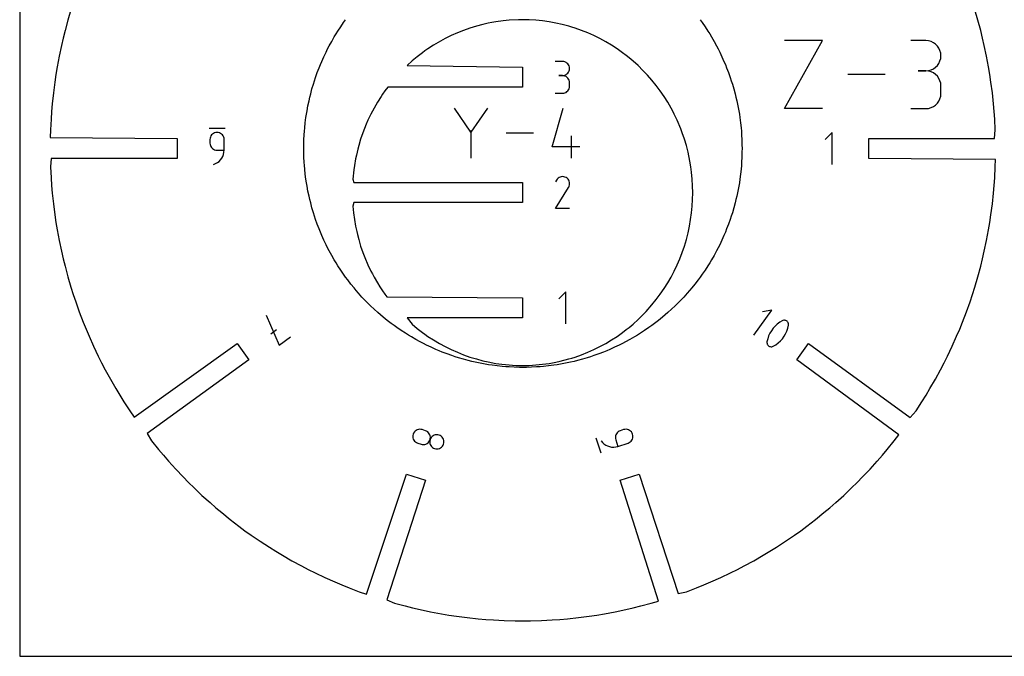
# Model space of a CAD drawing. Extents: x 0 to 406, y 0 to 305.
# Tile 1 of 3: x 0 to 194, y 0 to 125. Entities that reach past the tile are written whole.
import ezdxf

# ---------------------------------------------------------------- set-up
doc = ezdxf.new("R2010")
doc.units = 0

msp = doc.modelspace()

# ---------------------------------------------------------------- linework, layer by layer
at = {"layer": 'annotation', "color": 1}
for p, q in [((150.547938, 107.865676), (157.989335, 121.267586)), ((157.989335, 121.267586), (150.547938, 121.267586)), ((178.344757, 121.252037), (175.368703, 121.252037)), ((178.880008, 121.203994), (178.344757, 121.252037)), ((179.38366, 121.065541), (178.880008, 121.203994)), ((179.847337, 120.845194), (179.38366, 121.065541)), ((180.262662, 120.551468), (179.847337, 120.845194)), ((180.621257, 120.192878), (180.262662, 120.551468)), ((180.914747, 119.77794), (180.621257, 120.192878)), ((181.134754, 119.315168), (180.914747, 119.77794)), ((181.272901, 118.813078), (181.134754, 119.315168)), ((181.320812, 118.280185), (181.272901, 118.813078)), ((181.272901, 117.744791), (181.320812, 118.280185)), ((181.320812, 118.280185), (181.320812, 118.280185)), ((106.82278, 117.167682), (105.423967, 117.167682)), ((107.074359, 117.1451), (106.82278, 117.167682)), ((107.311087, 117.080024), (107.074359, 117.1451)), ((107.529026, 116.976456), (107.311087, 117.080024)), ((107.724238, 116.838398), (107.529026, 116.976456)), ((107.892786, 116.669853), (107.724238, 116.838398)), ((108.030733, 116.474822), (107.892786, 116.669853)), ((108.134141, 116.257309), (108.030733, 116.474822)), ((180.262662, 116.001235), (180.621257, 116.360529)), ((180.621257, 116.360529), (180.914747, 116.776516)), ((180.914747, 116.776516), (181.134754, 117.240752)), ((181.134754, 117.240752), (181.272901, 117.744791)), ((106.82278, 114.370056), (106.122386, 114.370056)), ((106.122386, 114.370056), (106.82278, 114.370056)), ((106.82278, 114.370056), (107.074359, 114.392643)), ((107.074359, 114.347475), (106.82278, 114.370056)), ((106.82278, 114.370056), (106.82278, 114.370056)), ((107.074359, 114.392643), (107.311087, 114.457757)), ((107.311087, 114.282399), (107.074359, 114.347475)), ((107.311087, 114.457757), (107.529026, 114.561428)), ((107.529026, 114.561428), (107.724238, 114.699686)), ((107.724238, 114.699686), (107.892786, 114.868562)), ((107.892786, 114.868562), (108.030733, 115.064086)), ((108.030733, 115.064086), (108.134141, 115.282287)), ((108.199073, 116.021316), (108.134141, 116.257309)), ((108.134141, 115.282287), (108.199073, 115.519196)), ((108.221592, 115.770844), (108.199073, 116.021316)), ((108.199073, 115.519196), (108.221592, 115.770844)), ((108.221592, 115.770844), (108.221592, 115.770844)), ((170.344247, 114.566631), (163.016312, 114.566631)), ((178.344757, 115.299928), (176.854629, 115.299928)), ((176.854629, 115.299928), (178.344757, 115.299928)), ((178.344757, 115.299928), (178.880008, 115.347983)), ((178.880008, 115.251885), (178.344757, 115.299928)), ((178.344757, 115.299928), (178.344757, 115.299928)), ((178.880008, 115.347983), (179.38366, 115.486517)), ((179.38366, 115.113433), (178.880008, 115.251885)), ((179.38366, 115.486517), (179.847337, 115.707083)), ((179.847337, 114.893086), (179.38366, 115.113433)), ((179.847337, 115.707083), (180.262662, 116.001235)), ((180.262662, 114.599359), (179.847337, 114.893086)), ((180.621257, 114.24077), (180.262662, 114.599359)), ((107.529026, 114.178831), (107.311087, 114.282399)), ((107.724238, 114.040773), (107.529026, 114.178831)), ((107.892786, 113.872228), (107.724238, 114.040773)), ((108.030733, 113.677197), (107.892786, 113.872228)), ((108.134141, 113.459684), (108.030733, 113.677197)), ((108.199073, 113.22369), (108.134141, 113.459684)), ((108.221592, 112.973219), (108.199073, 113.22369)), ((108.221592, 112.272825), (108.221592, 112.973219)), ((108.221592, 112.973219), (108.221592, 112.973219)), ((180.914747, 113.825831), (180.621257, 114.24077)), ((181.134754, 113.363059), (180.914747, 113.825831)), ((181.272901, 112.860969), (181.134754, 113.363059)), ((181.320812, 112.328076), (181.272901, 112.860969)), ((105.423967, 110.875987), (106.82278, 110.875987)), ((106.82278, 110.875987), (107.074359, 110.898556)), ((106.82278, 110.875987), (106.82278, 110.875987)), ((107.074359, 110.898556), (107.311087, 110.963599)), ((107.311087, 110.963599), (107.529026, 111.067125)), ((107.529026, 111.067125), (107.724238, 111.20514)), ((107.724238, 111.20514), (107.892786, 111.373653)), ((107.892786, 111.373653), (108.030733, 111.568671)), ((108.030733, 111.568671), (108.134141, 111.7862)), ((108.134141, 111.7862), (108.199073, 112.022249)), ((108.199073, 112.022249), (108.221592, 112.272825)), ((181.272901, 110.304834), (181.320812, 110.837948)), ((181.320812, 110.837948), (181.320812, 112.328076)), ((181.320812, 112.328076), (181.320812, 112.328076)), ((179.847337, 108.272752), (180.262662, 108.566388)), ((180.262662, 108.566388), (180.621257, 108.924909)), ((180.621257, 108.924909), (180.914747, 109.33982)), ((180.914747, 109.33982), (181.134754, 109.802626)), ((181.134754, 109.802626), (181.272901, 110.304834)), ((88.827627, 103.204727), (85.556349, 107.935441)), ((92.098289, 107.935441), (88.827627, 103.204727)), ((104.816232, 100.308303), (106.990934, 107.935133)), ((157.989335, 107.865676), (150.547938, 107.865676)), ((175.368703, 107.866096), (178.344757, 107.866096)), ((178.344757, 107.866096), (178.880008, 107.914111)), ((178.344757, 107.866096), (178.344757, 107.866096)), ((178.880008, 107.914111), (179.38366, 108.052495)), ((179.38366, 108.052495), (179.847337, 108.272752)), ((40.418701, 103.961629), (37.269101, 103.961629)), ((37.943232, 102.844764), (37.774684, 102.675954)), ((38.138444, 102.98296), (37.943232, 102.844764)), ((38.356383, 103.086578), (38.138444, 102.98296)), ((38.593111, 103.151656), (38.356383, 103.086578)), ((38.844691, 103.174229), (38.593111, 103.151656)), ((39.09575, 103.151656), (38.844691, 103.174229)), ((38.844691, 103.174229), (38.844691, 103.174229)), ((39.332202, 103.086578), (39.09575, 103.151656)), ((39.550059, 102.98296), (39.332202, 103.086578)), ((39.745336, 102.844764), (39.550059, 102.98296)), ((39.914047, 102.675954), (39.745336, 102.844764)), ((88.827627, 103.585423), (88.827627, 98.127759)), ((101.139505, 103.0316), (95.777169, 103.0316)), ((159.941399, 103.174229), (158.541007, 101.773441)), ((159.941399, 96.875029), (159.941399, 103.174229)), ((37.468397, 102.02547), (37.445878, 101.773836)), ((37.445878, 101.773836), (37.445878, 101.076998)), ((37.445878, 101.076998), (37.445878, 101.076998)), ((37.445878, 101.076998), (37.468397, 100.825486)), ((37.533329, 102.262343), (37.468397, 102.02547)), ((37.468397, 100.825486), (37.533329, 100.588939)), ((37.636738, 102.480492), (37.533329, 102.262343)), ((37.774684, 102.675954), (37.636738, 102.480492)), ((40.052205, 102.480492), (39.914047, 102.675954)), ((40.155824, 102.262343), (40.052205, 102.480492)), ((40.220919, 102.02547), (40.155824, 102.262343)), ((40.243503, 101.773836), (40.220919, 102.02547)), ((40.243503, 99.68016), (40.243503, 101.773836)), ((40.243503, 101.773836), (40.243503, 101.773836)), ((108.62934, 98.128067), (108.62934, 102.483619)), ((37.533329, 100.588939), (37.636738, 100.371264)), ((37.636738, 100.371264), (37.774684, 100.176363)), ((37.774684, 100.176363), (37.943232, 100.008143)), ((37.943232, 100.008143), (38.138444, 99.870508)), ((38.138444, 99.870508), (38.356383, 99.767362)), ((38.356383, 99.767362), (38.593111, 99.702612)), ((38.593111, 99.702612), (38.844691, 99.68016)), ((38.844691, 99.68016), (40.243503, 99.68016)), ((39.976066, 98.457971), (40.122126, 98.845297)), ((40.122126, 98.845297), (40.21253, 99.254384)), ((40.21253, 99.254384), (40.243503, 99.68016)), ((110.261596, 100.308303), (104.816232, 100.308303)), ((38.142322, 96.875029), (38.543046, 97.025277)), ((38.543046, 97.025277), (38.910764, 97.227717)), ((38.910764, 97.227717), (39.241699, 97.477279)), ((39.241699, 97.477279), (39.532078, 97.76889)), ((39.532078, 97.76889), (39.778125, 98.097478)), ((39.778125, 98.097478), (39.976066, 98.457971)), ((38.142322, 96.875029), (38.142322, 96.875029)), ((105.636529, 93.775272), (105.452839, 93.422902)), ((105.782302, 93.981981), (105.636529, 93.775272)), ((105.957198, 94.154534), (105.782302, 93.981981)), ((106.155895, 94.291551), (105.957198, 94.154534)), ((106.373077, 94.39165), (106.155895, 94.291551)), ((106.603423, 94.453448), (106.373077, 94.39165)), ((106.841615, 94.475563), (106.603423, 94.453448)), ((107.082332, 94.456615), (106.841615, 94.475563)), ((107.320257, 94.395222), (107.082332, 94.456615)), ((107.55007, 94.29), (107.320257, 94.395222)), ((107.755613, 94.144045), (107.55007, 94.29)), ((107.55007, 94.29), (107.55007, 94.29)), ((107.927469, 93.968899), (107.755613, 94.144045)), ((108.064111, 93.769932), (107.927469, 93.968899)), ((108.164009, 93.552509), (108.064111, 93.769932)), ((108.225637, 93.322001), (108.164009, 93.552509)), ((108.247465, 93.083774), (108.225637, 93.322001)), ((108.227966, 92.843196), (108.247465, 93.083774)), ((105.448888, 88.176466), (108.033986, 92.338141)), ((108.033986, 92.338141), (108.037076, 92.341965)), ((108.033986, 92.338141), (108.033986, 92.338141)), ((108.037076, 92.341965), (108.04004, 92.345822)), ((108.04004, 92.345822), (108.042896, 92.349743)), ((108.042896, 92.349743), (108.045665, 92.353762)), ((108.045665, 92.353762), (108.048365, 92.357912)), ((108.048365, 92.357912), (108.051016, 92.362223)), ((108.051016, 92.362223), (108.053638, 92.36673)), ((108.053638, 92.36673), (108.056251, 92.371465)), ((108.056251, 92.371465), (108.058873, 92.376459)), ((108.058873, 92.376459), (108.165611, 92.605635)), ((108.058873, 92.376459), (108.058873, 92.376459)), ((108.165611, 92.605635), (108.227966, 92.843196)), ((108.246514, 88.176466), (105.448888, 88.176466)), ((107.523163, 71.776445), (106.12277, 70.375657)), ((107.523163, 65.477245), (107.523163, 71.776445)), ((144.505223, 63.249008), (148.067194, 68.151641)), ((148.067194, 68.151641), (146.185181, 67.853287)), ((48.49022, 67.189109), (51.059855, 61.269819)), ((150.093679, 66.086181), (149.584655, 65.780778)), ((150.23343, 66.145444), (150.093679, 66.086181)), ((150.093679, 66.086181), (150.093679, 66.086181)), ((150.377463, 66.177825), (150.23343, 66.145444)), ((150.522536, 66.184356), (150.377463, 66.177825)), ((150.665407, 66.166065), (150.522536, 66.184356)), ((150.802833, 66.123981), (150.665407, 66.166065)), ((150.931574, 66.059134), (150.802833, 66.123981)), ((151.048387, 65.972553), (150.931574, 66.059134)), ((151.150029, 65.865268), (151.048387, 65.972553)), ((49.41104, 63.539218), (50.543982, 64.362348)), ((147.951615, 64.125905), (147.657292, 63.622002)), ((148.294147, 64.59736), (147.951615, 64.125905)), ((148.682254, 65.032741), (148.294147, 64.59736)), ((149.113302, 65.428423), (148.682254, 65.032741)), ((149.584655, 65.780778), (149.113302, 65.428423)), ((150.754548, 63.524469), (150.997538, 64.057478)), ((150.997538, 64.057478), (151.186805, 64.615825)), ((151.233259, 65.738308), (151.150029, 65.865268)), ((151.186805, 64.615825), (151.319715, 65.195884)), ((151.260439, 65.683261), (151.233259, 65.738308)), ((151.233259, 65.738308), (151.233259, 65.738308)), ((151.283348, 65.626071), (151.260439, 65.683261)), ((151.301933, 65.567097), (151.283348, 65.626071)), ((151.316142, 65.506698), (151.301933, 65.567097)), ((151.325923, 65.445232), (151.316142, 65.506698)), ((151.319715, 65.195884), (151.328171, 65.258026)), ((151.319715, 65.195884), (151.319715, 65.195884)), ((151.331223, 65.383059), (151.325923, 65.445232)), ((151.328171, 65.258026), (151.33199, 65.320537)), ((151.33199, 65.320537), (151.331223, 65.383059)), ((51.059855, 61.269819), (53.326058, 62.916312)), ((147.223814, 62.531359), (147.089928, 61.951871)), ((147.413814, 63.089278), (147.223814, 62.531359)), ((147.657292, 63.622002), (147.413814, 63.089278)), ((149.298051, 61.718334), (149.729587, 62.11373)), ((149.729587, 62.11373), (150.117938, 62.548969)), ((150.117938, 62.548969), (150.46047, 63.020424)), ((150.46047, 63.020424), (150.754548, 63.524469)), ((147.081448, 61.889882), (147.077584, 61.82773)), ((147.077584, 61.82773), (147.078313, 61.765627)), ((147.078313, 61.765627), (147.083615, 61.703785)), ((147.089928, 61.951871), (147.081448, 61.889882)), ((147.083615, 61.703785), (147.093472, 61.642415)), ((147.089928, 61.951871), (147.089928, 61.951871)), ((147.093472, 61.642415), (147.107862, 61.58173)), ((147.107862, 61.58173), (147.126766, 61.521942)), ((147.126766, 61.521942), (147.150163, 61.463261)), ((147.150163, 61.463261), (147.178033, 61.4059)), ((147.178033, 61.4059), (147.178033, 61.4059)), ((147.178033, 61.4059), (147.26103, 61.280521)), ((147.26103, 61.280521), (147.362513, 61.174456)), ((147.362513, 61.174456), (147.479215, 61.088763)), ((147.479215, 61.088763), (147.607866, 61.024499)), ((147.607866, 61.024499), (147.745199, 60.982718)), ((147.745199, 60.982718), (147.887943, 60.964479)), ((147.887943, 60.964479), (148.032831, 60.970838)), ((148.032831, 60.970838), (148.176594, 61.002851)), ((148.176594, 61.002851), (148.315963, 61.061574)), ((148.315963, 61.061574), (148.825965, 61.366407)), ((148.315963, 61.061574), (148.315963, 61.061574)), ((148.825965, 61.366407), (149.298051, 61.718334)), ((78.247318, 44.609758), (78.035197, 44.501288)), ((78.475373, 44.680927), (78.247318, 44.609758)), ((78.714415, 44.712209), (78.475373, 44.680927)), ((78.959499, 44.701021), (78.714415, 44.712209)), ((79.20568, 44.644778), (78.959499, 44.701021)), ((79.20568, 44.644778), (79.20568, 44.644778)), ((79.868413, 44.429443), (79.20568, 44.644778)), ((118.875957, 44.643896), (118.209842, 44.427462)), ((119.122266, 44.70018), (118.875957, 44.643896)), ((119.367696, 44.711481), (119.122266, 44.70018)), ((119.607238, 44.68036), (119.367696, 44.711481)), ((119.835885, 44.609384), (119.607238, 44.68036)), ((120.04863, 44.501117), (119.835885, 44.609384)), ((77.388723, 43.500365), (77.377237, 43.255478)), ((77.377237, 43.255478), (77.408012, 43.016409)), ((77.444952, 43.746075), (77.388723, 43.500365)), ((77.408012, 43.016409), (77.478567, 42.788158)), ((77.543886, 43.977909), (77.444952, 43.746075)), ((77.444952, 43.746075), (77.444952, 43.746075)), ((77.478567, 42.788158), (77.58642, 42.575722)), ((77.678535, 44.182779), (77.543886, 43.977909)), ((77.843954, 44.3581), (77.678535, 44.182779)), ((78.035197, 44.501288), (77.843954, 44.3581)), ((80.100657, 44.33025), (79.868413, 44.429443)), ((80.305779, 44.195191), (80.100657, 44.33025)), ((80.481228, 44.029277), (80.305779, 44.195191)), ((80.624455, 43.837516), (80.481228, 44.029277)), ((80.73291, 43.624918), (80.624455, 43.837516)), ((80.668927, 42.434453), (80.768009, 42.666348)), ((80.768009, 42.666348), (80.711909, 42.420597)), ((80.804043, 43.396493), (80.73291, 43.624918)), ((80.768009, 42.666348), (80.824142, 42.912199)), ((80.867072, 42.898141), (80.768009, 42.666348)), ((80.768009, 42.666348), (80.768009, 42.666348)), ((80.768009, 42.666348), (80.768009, 42.666348)), ((80.835303, 43.15725), (80.804043, 43.396493)), ((80.824142, 42.912199), (80.835303, 43.15725)), ((81.002066, 43.102898), (80.867072, 42.898141)), ((81.167985, 43.278057), (81.002066, 43.102898)), ((81.35982, 43.421052), (81.167985, 43.278057)), ((81.572565, 43.52932), (81.35982, 43.421052)), ((81.801213, 43.600296), (81.572565, 43.52932)), ((82.040755, 43.631416), (81.801213, 43.600296)), ((82.286184, 43.620116), (82.040755, 43.631416)), ((82.532494, 43.563831), (82.286184, 43.620116)), ((82.763732, 43.464965), (82.532494, 43.563831)), ((82.532494, 43.563831), (82.532494, 43.563831)), ((82.96807, 43.330161), (82.763732, 43.464965)), ((83.14293, 43.164438), (82.96807, 43.330161)), ((83.285735, 42.972814), (83.14293, 43.164438)), ((83.393907, 42.760308), (83.285735, 42.972814)), ((83.464868, 42.531939), (83.393907, 42.760308)), ((113.414411, 43.05313), (114.387691, 40.057682)), ((117.274184, 43.394318), (117.242958, 43.155103)), ((117.242958, 43.155103), (117.254133, 42.910114)), ((117.254133, 42.910114), (117.310247, 42.664367)), ((117.345272, 43.622742), (117.274184, 43.394318)), ((117.310247, 42.664367), (117.742503, 41.334017)), ((117.453686, 43.835361), (117.345272, 43.622742)), ((117.596887, 44.027158), (117.453686, 43.835361)), ((117.772339, 44.193118), (117.596887, 44.027158)), ((117.977503, 44.328224), (117.772339, 44.193118)), ((118.209842, 44.427462), (117.977503, 44.328224)), ((118.209842, 44.427462), (118.209842, 44.427462)), ((120.240466, 44.358121), (120.04863, 44.501117)), ((120.406384, 44.182963), (120.240466, 44.358121)), ((120.541379, 43.978205), (120.406384, 44.182963)), ((120.496985, 42.57473), (120.605511, 42.787214)), ((120.640442, 43.746413), (120.541379, 43.978205)), ((120.605511, 42.787214), (120.676679, 43.015596)), ((120.696703, 43.500167), (120.640442, 43.746413)), ((120.640442, 43.746413), (120.640442, 43.746413)), ((120.676679, 43.015596), (120.707929, 43.254904)), ((120.707929, 43.254904), (120.696703, 43.500167)), ((77.58642, 42.575722), (77.729088, 42.384098)), ((77.729088, 42.384098), (77.90409, 42.218285)), ((77.90409, 42.218285), (78.108943, 42.083279)), ((78.108943, 42.083279), (78.341166, 41.984079)), ((78.341166, 41.984079), (79.003899, 41.768744)), ((79.003899, 41.768744), (79.003899, 41.768744)), ((79.003899, 41.768744), (79.250192, 41.712451)), ((79.250192, 41.712451), (79.495577, 41.701131)), ((79.495577, 41.701131), (79.735056, 41.732227)), ((79.735056, 41.732227), (79.963631, 41.803182)), ((79.963631, 41.803182), (80.176304, 41.911439)), ((80.176304, 41.911439), (80.368076, 42.054442)), ((80.368076, 42.054442), (80.53395, 42.229632)), ((80.53395, 42.229632), (80.668927, 42.434453)), ((80.711909, 42.420597), (80.700768, 42.175597)), ((80.700768, 42.175597), (80.732043, 41.936366)), ((80.732043, 41.936366), (80.803191, 41.707922)), ((80.803191, 41.707922), (80.911667, 41.495284)), ((80.911667, 41.495284), (81.054928, 41.303467)), ((81.054928, 41.303467), (81.230429, 41.137491)), ((81.230429, 41.137491), (81.435628, 41.002373)), ((81.435628, 41.002373), (81.66798, 40.903131)), ((81.66798, 40.903131), (81.66798, 40.903131)), ((81.66798, 40.903131), (81.913168, 40.847198)), ((81.913168, 40.847198), (82.157717, 40.83615)), ((82.157717, 40.83615), (82.396591, 40.867442)), ((82.396591, 40.867442), (82.624756, 40.93853)), ((82.624756, 40.93853), (82.837177, 41.046869)), ((82.837177, 41.046869), (83.028818, 41.189914)), ((83.028818, 41.189914), (83.194643, 41.36512)), ((83.194643, 41.36512), (83.329619, 41.569942)), ((83.329619, 41.569942), (83.428709, 41.801835)), ((83.428709, 41.801835), (83.484846, 42.047683)), ((83.428709, 41.801835), (83.428709, 41.801835)), ((83.49604, 42.292724), (83.464868, 42.531939)), ((83.484846, 42.047683), (83.49604, 42.292724)), ((114.433235, 42.465592), (114.433235, 42.465592)), ((114.433235, 42.465592), (114.698619, 42.131215)), ((114.698619, 42.131215), (115.003709, 41.844282)), ((115.003709, 41.844282), (115.342451, 41.606814)), ((115.342451, 41.606814), (115.708789, 41.420833)), ((115.708789, 41.420833), (116.096669, 41.288362)), ((116.096669, 41.288362), (116.500036, 41.211423)), ((116.500036, 41.211423), (116.912834, 41.192038)), ((116.912834, 41.192038), (117.329008, 41.232228)), ((117.329008, 41.232228), (117.742503, 41.334017)), ((117.742503, 41.334017), (119.74047, 41.983196)), ((119.74047, 41.983196), (119.972843, 42.082376)), ((119.74047, 41.983196), (119.74047, 41.983196)), ((119.972843, 42.082376), (120.178092, 42.21734)), ((120.178092, 42.21734), (120.353659, 42.383115)), ((120.353659, 42.383115), (120.496985, 42.57473))]:
    msp.add_line(p, q, dxfattribs=at)
at = {"layer": 'boundary', "color": 5}
for p, q in [((10.097878, 127.329855), (9.477872, 125.284699)), ((188.607866, 125.284728), (187.987861, 127.329884)), ((9.477872, 125.284699), (8.93881, 123.216706)), ((89.880621, 124.096447), (88.621769, 123.708603)), ((91.153626, 124.433707), (89.880621, 124.096447)), ((92.195885, 124.665876), (91.153626, 124.433707)), ((92.909583, 124.805368), (92.195885, 124.665876)), ((93.733785, 124.954854), (92.909583, 124.805368)), ((95.13641, 125.148172), (93.733785, 124.954854)), ((96.346051, 125.269479), (95.13641, 125.148172)), ((98.15591, 125.35857), (96.346051, 125.269479)), ((98.974453, 125.375026), (98.15591, 125.35857)), ((99.547416, 125.363508), (98.974453, 125.375026)), ((100.289714, 125.348586), (99.547416, 125.363508)), ((101.60287, 125.269479), (100.289714, 125.348586)), ((102.912089, 125.138192), (101.60287, 125.269479)), ((104.2152, 124.954854), (102.912089, 125.138192)), ((105.510299, 124.71996), (104.2152, 124.954854)), ((106.795364, 124.433708), (105.510299, 124.71996)), ((108.068351, 124.096453), (106.795364, 124.433708)), ((108.653838, 123.916068), (108.068351, 124.096453)), ((189.146929, 123.216734), (188.607866, 125.284728)), ((8.93881, 123.216706), (8.556169, 121.748783)), ((84.948853, 122.246615), (83.765255, 121.663052)), ((86.154104, 122.782721), (84.948853, 122.246615)), ((87.378976, 123.270367), (86.154104, 122.782721)), ((88.621769, 123.708603), (87.378976, 123.270367)), ((109.327222, 123.708603), (108.653838, 123.916068)), ((110.570004, 123.270371), (109.327222, 123.708603)), ((111.794887, 122.782721), (110.570004, 123.270371)), ((113.000044, 122.246627), (111.794887, 122.782721)), ((114.183664, 121.663052), (113.000044, 122.246627)), ((189.529542, 121.748783), (189.146929, 123.216734)), ((8.231397, 120.266914), (7.773845, 118.179296)), ((8.556169, 121.748783), (8.231397, 120.266914)), ((81.469905, 120.357073), (80.361738, 119.636532)), ((82.840599, 121.160865), (81.469905, 120.357073)), ((83.765255, 121.663052), (82.840599, 121.160865)), ((115.343995, 121.032906), (114.183664, 121.663052)), ((116.479084, 120.357073), (115.343995, 121.032906)), ((117.587233, 119.636541), (116.479084, 120.357073)), ((189.854315, 120.266943), (189.529542, 121.748783)), ((190.311866, 118.179325), (189.854315, 120.266943)), ((79.282411, 118.872256), (78.233696, 118.065188)), ((79.774029, 119.220372), (79.282411, 118.872256)), ((80.361738, 119.636532), (79.774029, 119.220372)), ((118.666584, 118.872256), (117.587233, 119.636541)), ((119.403026, 118.305504), (118.666584, 118.872256)), ((119.932965, 117.88354), (119.403026, 118.305504)), ((7.773845, 118.179296), (7.398338, 116.075299)), ((77.276426, 117.266343), (76.23381, 116.328397)), ((76.23381, 116.328397), (98.94957, 115.99389)), ((78.233696, 118.065188), (77.276426, 117.266343)), ((120.731968, 117.21677), (119.932965, 117.88354)), ((121.715093, 116.328411), (120.731968, 117.21677)), ((122.663368, 115.401616), (121.715093, 116.328411)), ((190.687373, 116.07537), (190.311866, 118.179325)), ((7.131765, 114.581859), (6.923776, 113.079132)), ((7.398338, 116.075299), (7.131765, 114.581859)), ((98.94957, 115.99389), (98.94957, 112.05689)), ((123.575268, 114.437949), (122.663368, 115.401616)), ((124.449329, 113.438703), (123.575268, 114.437949)), ((190.953946, 114.5819), (190.687373, 116.07537)), ((191.161936, 113.079173), (190.953946, 114.5819)), ((6.923776, 113.079132), (6.630754, 110.962135)), ((125.284146, 112.405408), (124.449329, 113.438703)), ((126.078296, 111.339583), (125.284146, 112.405408)), ((191.454957, 110.962135), (191.161936, 113.079173)), ((6.630754, 110.962135), (6.420795, 108.835262)), ((71.418071, 110.679358), (71.11866, 110.24261)), ((71.870686, 111.339584), (71.418071, 110.679358)), ((72.455331, 112.05689), (71.870686, 111.339584)), ((98.94957, 112.05689), (72.455331, 112.05689)), ((126.830245, 110.242631), (126.078296, 111.339583)), ((191.664917, 108.835262), (191.454957, 110.962135)), ((6.420795, 108.835262), (6.271776, 107.325563)), ((70.40974, 109.116372), (69.744824, 107.962789)), ((71.11866, 110.24261), (70.40974, 109.116372)), ((127.539248, 109.11644), (126.830245, 110.242631)), ((128.20416, 107.962797), (127.539248, 109.11644)), ((191.813936, 107.325563), (191.664917, 108.835262)), ((6.271776, 107.325563), (6.182054, 105.811234)), ((69.124735, 106.783534), (68.550506, 105.580573)), ((69.744824, 107.962789), (69.124735, 106.783534)), ((128.528793, 107.345402), (128.20416, 107.962797)), ((128.824228, 106.783534), (128.528793, 107.345402)), ((129.39847, 105.580613), (128.824228, 106.783534)), ((191.903658, 105.811234), (191.813936, 107.325563)), ((6.182054, 105.811234), (6.055682, 103.67786)), ((68.21618, 104.804213), (67.543277, 103.110862)), ((68.550506, 105.580573), (68.21618, 104.804213)), ((130.097772, 103.909875), (129.39847, 105.580613)), ((192.030029, 103.67786), (191.903658, 105.811234)), ((6.055682, 103.67786), (6.026223, 102.189979)), ((67.543277, 103.110862), (67.11205, 101.847802)), ((130.4057, 103.110883), (130.097772, 103.909875)), ((130.836874, 101.847802), (130.4057, 103.110883)), ((191.862639, 101.993129), (192.030029, 103.67786)), ((6.026223, 102.189979), (30.969901, 101.993129)), ((30.969901, 101.993129), (30.969901, 98.056129)), ((67.11205, 101.847802), (66.730432, 100.568387)), ((131.218549, 100.568403), (130.836874, 101.847802)), ((167.115796, 98.056129), (167.115795, 101.993129)), ((167.115795, 101.993129), (191.862639, 101.993129)), ((66.398592, 99.274599), (66.278633, 98.71829)), ((66.558511, 99.898094), (66.398592, 99.274599)), ((66.730432, 100.568387), (66.558511, 99.898094)), ((131.550393, 99.274669), (131.218549, 100.568403)), ((131.912951, 97.50781), (131.550393, 99.274669)), ((6.223071, 98.056129), (6.055682, 96.371324)), ((30.969901, 98.056129), (6.223071, 98.056129)), ((66.116974, 97.968604), (65.885789, 96.652397)), ((66.278633, 98.71829), (66.116974, 97.968604)), ((132.101232, 96.373114), (131.912951, 97.50781)), ((192.05949, 97.859279), (167.115796, 98.056129)), ((192.030029, 96.371324), (192.05949, 97.859279)), ((6.055682, 96.371324), (6.182054, 94.23795)), ((65.773802, 95.829999), (65.576205, 93.997458)), ((65.885789, 96.652397), (65.773802, 95.829999)), ((132.243543, 95.328021), (132.101232, 96.373114)), ((132.372785, 93.997459), (132.243543, 95.328021)), ((191.903657, 94.23795), (192.030029, 96.371324)), ((6.182054, 94.23795), (6.271776, 92.723621)), ((65.576205, 93.997458), (65.743565, 93.294617)), ((65.743565, 93.294617), (98.974491, 93.294617)), ((98.974491, 93.294617), (98.974491, 89.357617)), ((132.450563, 92.662832), (132.372785, 93.997459)), ((191.813935, 92.723621), (191.903657, 94.23795)), ((6.271776, 92.723621), (6.420794, 91.213922)), ((6.420794, 91.213922), (6.630754, 89.087049)), ((132.47627, 91.308795), (132.450563, 92.662832)), ((132.450564, 89.989414), (132.47627, 91.308795)), ((191.45493, 89.087049), (191.66489, 91.213922)), ((191.66489, 91.213922), (191.813935, 92.723621)), ((65.743565, 89.357617), (65.576205, 88.654776)), ((98.974491, 89.357617), (65.743565, 89.357617)), ((132.372785, 88.654776), (132.450564, 89.989414)), ((6.630754, 89.087049), (6.923776, 86.970051)), ((65.576205, 88.654776), (65.705447, 87.324206)), ((65.705447, 87.324206), (65.885789, 85.999837)), ((132.063201, 85.999837), (132.243547, 87.324241)), ((132.243547, 87.324241), (132.372785, 88.654776)), ((191.161908, 86.970051), (191.45493, 89.087049)), ((6.923776, 86.970051), (7.131765, 85.467324)), ((7.131765, 85.467324), (7.398338, 83.973883)), ((65.885789, 85.999837), (66.116918, 84.683579)), ((131.832011, 84.683616), (132.063201, 85.999837)), ((190.687373, 83.973883), (190.953946, 85.467324)), ((190.953946, 85.467324), (191.161908, 86.970051)), ((7.398338, 83.973883), (7.773845, 81.869887)), ((66.116918, 84.683579), (66.330154, 83.694888)), ((66.330154, 83.694888), (66.484918, 83.040948)), ((131.218551, 82.083839), (131.550393, 83.377565)), ((131.550393, 83.377565), (131.832011, 84.683616)), ((190.311827, 81.869887), (190.687373, 83.973883)), ((7.773845, 81.869887), (8.231397, 79.782268)), ((66.484918, 83.040948), (66.730377, 82.083804)), ((66.730377, 82.083804), (67.11205, 80.804432)), ((130.836875, 80.804433), (131.218551, 82.083839)), ((189.854275, 79.782269), (190.311827, 81.869887)), ((8.231397, 79.782268), (8.556169, 78.3004)), ((67.11205, 80.804432), (67.543215, 79.541353)), ((67.543215, 79.541353), (67.931416, 78.534044)), ((129.92591, 78.296425), (130.405708, 79.541374)), ((130.405708, 79.541374), (130.836875, 80.804433)), ((189.529503, 78.3004), (189.854275, 79.782269)), ((8.556169, 78.3004), (8.938809, 76.832477)), ((67.931416, 78.534044), (68.550509, 77.071607)), ((129.398475, 77.071633), (129.92591, 78.296425)), ((189.146863, 76.832477), (189.529503, 78.3004)), ((8.938809, 76.832477), (9.477872, 74.764483)), ((68.550509, 77.071607), (69.124736, 75.8687)), ((69.124736, 75.8687), (69.426144, 75.295436)), ((128.528793, 75.306832), (128.824228, 75.8687)), ((128.824228, 75.8687), (129.398475, 77.071633)), ((188.607839, 74.764483), (189.146863, 76.832477)), ((9.477872, 74.764483), (10.097878, 72.719329)), ((69.426144, 75.295436), (69.744771, 74.689426)), ((69.744771, 74.689426), (70.40974, 73.535794)), ((127.539248, 73.535794), (128.204167, 74.68945)), ((128.204167, 74.68945), (128.528793, 75.306832)), ((187.987791, 72.719329), (188.607839, 74.764483)), ((10.097878, 72.719329), (10.537982, 71.267608)), ((70.40974, 73.535794), (70.902123, 72.753608)), ((70.902123, 72.753608), (71.418071, 71.972876)), ((71.418071, 71.972876), (71.870686, 71.312651)), ((126.078296, 71.312651), (126.830266, 72.409635)), ((126.830266, 72.409635), (127.539248, 73.535794)), ((187.547659, 71.267635), (187.987791, 72.719329)), ((10.537982, 71.267608), (11.035205, 69.834487)), ((11.035205, 69.834487), (11.735708, 67.8155)), ((71.870686, 71.312651), (72.258482, 70.792194)), ((72.258482, 70.792194), (98.949559, 70.595344)), ((98.949559, 70.595344), (98.949559, 66.658344)), ((124.449329, 69.213531), (125.284148, 70.246829)), ((125.284148, 70.246829), (126.078296, 71.312651)), ((186.349975, 67.815501), (187.050436, 69.834487)), ((187.050436, 69.834487), (187.547659, 71.267635)), ((122.396293, 66.989593), (123.288623, 67.911368)), ((123.288623, 67.911368), (124.449329, 69.213531)), ((11.735708, 67.8155), (12.51517, 65.825607)), ((98.949559, 66.658344), (76.28981, 66.658345)), ((76.28981, 66.658345), (77.217021, 65.435465)), ((120.731968, 65.435464), (121.71512, 66.323848)), ((121.71512, 66.323848), (122.396293, 66.989593)), ((185.570514, 65.825607), (186.349975, 67.815501)), ((12.51517, 65.825607), (13.068454, 64.413118)), ((13.068454, 64.413118), (13.676721, 63.023372)), ((77.217021, 65.435465), (78.233734, 64.587016)), ((78.233734, 64.587016), (79.282411, 63.779909)), ((118.666584, 63.779979), (119.403026, 64.34673)), ((119.403026, 64.34673), (119.932965, 64.768695)), ((119.932965, 64.768695), (120.731968, 65.435464)), ((184.40899, 63.023372), (185.017257, 64.413118)), ((185.017257, 64.413118), (185.570514, 65.825607)), ((13.676721, 63.023372), (14.533634, 61.065504)), ((79.282411, 63.779909), (79.774029, 63.431823)), ((79.774029, 63.431823), (80.361746, 63.015697)), ((80.361746, 63.015697), (81.469905, 62.295161)), ((81.469905, 62.295161), (82.604986, 61.619332)), ((115.344016, 61.61934), (116.479083, 62.295161)), ((116.479083, 62.295161), (117.587253, 63.015706)), ((117.587253, 63.015706), (118.666584, 63.779979)), ((183.552077, 61.065503), (184.40899, 63.023372)), ((14.533634, 61.065504), (15.466486, 59.142616)), ((22.518039, 47.102615), (42.813614, 61.604894)), ((42.813614, 61.604894), (45.127724, 58.419794)), ((82.604986, 61.619332), (83.765255, 60.989182)), ((83.765255, 60.989182), (84.948895, 60.405599)), ((84.948895, 60.405599), (86.154104, 59.869513)), ((111.794887, 59.869513), (113.000049, 60.40561)), ((113.000049, 60.40561), (114.183664, 60.989182)), ((114.183664, 60.989182), (115.344016, 61.61934)), ((152.957976, 58.419801), (155.272086, 61.604901)), ((155.272086, 61.604901), (175.292706, 47.05907)), ((182.619225, 59.142616), (183.552077, 61.065503)), ((15.466486, 59.142616), (16.128639, 57.777703)), ((45.127724, 58.419794), (25.107107, 43.873964)), ((86.154104, 59.869513), (87.378991, 59.381861)), ((87.378991, 59.381861), (88.621769, 58.943631)), ((88.621769, 58.943631), (89.880653, 58.555778)), ((89.880653, 58.555778), (91.153626, 58.218527)), ((91.153626, 58.218527), (92.195885, 57.986358)), ((106.372092, 58.124241), (108.068357, 58.555783)), ((108.068357, 58.555783), (108.653838, 58.736166)), ((108.653838, 58.736166), (109.327222, 58.943631)), ((109.327222, 58.943631), (110.570011, 59.381866)), ((110.570011, 59.381866), (111.794887, 59.869513)), ((173.022154, 43.599003), (152.957976, 58.419801)), ((181.957044, 57.777703), (182.619225, 59.142616)), ((16.128639, 57.777703), (16.843656, 56.439708)), ((16.843656, 56.439708), (17.850955, 54.554777)), ((92.195885, 57.986358), (93.733715, 57.69738)), ((93.733715, 57.69738), (94.930322, 57.529035)), ((94.930322, 57.529035), (96.346051, 57.382686)), ((96.346051, 57.382686), (97.659273, 57.303648)), ((97.659273, 57.303648), (98.974453, 57.277208)), ((98.974453, 57.277208), (99.547416, 57.288726)), ((99.547416, 57.288726), (100.289729, 57.303648)), ((100.289729, 57.303648), (101.60287, 57.382686)), ((101.60287, 57.382686), (102.912114, 57.514044)), ((102.912114, 57.514044), (104.2152, 57.69738)), ((104.2152, 57.69738), (105.510329, 57.932279)), ((105.510329, 57.932279), (106.372092, 58.124241)), ((180.234687, 54.554777), (181.242028, 56.439708)), ((181.242028, 56.439708), (181.957044, 57.777703)), ((17.850955, 54.554777), (18.931235, 52.710722)), ((179.154449, 52.710722), (180.234687, 54.554777)), ((18.931235, 52.710722), (19.698059, 51.401757)), ((178.387652, 51.401757), (179.154449, 52.710722)), ((19.698059, 51.401757), (20.515571, 50.123909)), ((177.57014, 50.123909), (178.387652, 51.401757)), ((20.515571, 50.123909), (21.66729, 48.32366)), ((176.418421, 48.323703), (177.57014, 50.123909)), ((21.66729, 48.32366), (22.518039, 47.102615)), ((175.292706, 47.05907), (176.418421, 48.323703)), ((25.107107, 43.873964), (25.961983, 42.412527)), ((172.123729, 42.412527), (173.022154, 43.599003)), ((25.961983, 42.412527), (27.318214, 40.760881)), ((27.318214, 40.760881), (28.280914, 39.588504)), ((169.804797, 39.588504), (170.767497, 40.760881)), ((170.767497, 40.760881), (172.123729, 42.412527)), ((28.280914, 39.588504), (29.288849, 38.454728)), ((168.796862, 38.454728), (169.804797, 39.588504)), ((29.288849, 38.454728), (30.708831, 36.85749)), ((30.708831, 36.85749), (32.190222, 35.31698)), ((165.895489, 35.316981), (167.37688, 36.85749)), ((167.37688, 36.85749), (168.796862, 38.454728)), ((32.190222, 35.31698), (33.24176, 34.223497)), ((68.239755, 12.229653), (76.134989, 35.891664)), ((76.134989, 35.891664), (79.879298, 34.675064)), ((118.206406, 34.675087), (121.950715, 35.891687)), ((121.950715, 35.891687), (129.597902, 12.356066)), ((164.843952, 34.223497), (165.895489, 35.316981)), ((33.24176, 34.223497), (34.335243, 33.17196)), ((34.335243, 33.17196), (35.875753, 31.690569)), ((79.879298, 34.675064), (72.232107, 11.13943)), ((125.72721, 10.891411), (118.206406, 34.675087)), ((162.209959, 31.690569), (163.750468, 33.17196)), ((163.750468, 33.17196), (164.843952, 34.223497)), ((35.875753, 31.690569), (37.472991, 30.270586)), ((160.61272, 30.270586), (162.209959, 31.690569)), ((37.472991, 30.270586), (38.606767, 29.262651)), ((38.606767, 29.262651), (39.779144, 28.299951)), ((158.306567, 28.299951), (159.478944, 29.262652)), ((159.478944, 29.262652), (160.61272, 30.270586)), ((39.779144, 28.299951), (41.43079, 26.94372)), ((156.654922, 26.94372), (158.306567, 28.299951)), ((41.43079, 26.94372), (43.134492, 25.65364)), ((43.134492, 25.65364), (44.343846, 24.737888)), ((153.741865, 24.737887), (154.951219, 25.65364)), ((154.951219, 25.65364), (156.654922, 26.94372)), ((44.343846, 24.737888), (45.588489, 23.870713)), ((45.588489, 23.870713), (47.341923, 22.649027)), ((150.743746, 22.649027), (152.497223, 23.870712)), ((152.497223, 23.870712), (153.741865, 24.737887)), ((47.341923, 22.649027), (49.142172, 21.497308)), ((49.142172, 21.497308), (50.42002, 20.679796)), ((147.665691, 20.679796), (148.94354, 21.497309)), ((148.94354, 21.497309), (150.743746, 22.649027)), ((50.42002, 20.679796), (51.728985, 19.913)), ((51.728985, 19.913), (53.57304, 18.832719)), ((144.512672, 18.832719), (146.356726, 19.913)), ((146.356726, 19.913), (147.665691, 20.679796)), ((53.57304, 18.832719), (55.457971, 17.82542)), ((55.457971, 17.82542), (56.795966, 17.110377)), ((141.289745, 17.110404), (142.62774, 17.82542)), ((142.62774, 17.82542), (144.512672, 18.832719)), ((56.795966, 17.110377), (58.160879, 16.448224)), ((58.160879, 16.448224), (60.083766, 15.515371)), ((60.083766, 15.515371), (62.041635, 14.658459)), ((136.044076, 14.658459), (138.001945, 15.515371)), ((138.001945, 15.515371), (139.924832, 16.448224)), ((139.924832, 16.448224), (141.289745, 17.110404)), ((62.041635, 14.658459), (63.43138, 14.050191)), ((63.43138, 14.050191), (64.84387, 13.496935)), ((133.241842, 13.496935), (134.654331, 14.050192)), ((134.654331, 14.050192), (136.044076, 14.658459)), ((64.84387, 13.496935), (66.833763, 12.717473)), ((66.833763, 12.717473), (68.239755, 12.229653)), ((129.597902, 12.356066), (131.251948, 12.717473)), ((131.251948, 12.717473), (133.241842, 13.496935)), ((72.232107, 11.13943), (73.782748, 10.45961)), ((73.782748, 10.45961), (75.850741, 9.920547)), ((75.850741, 9.920547), (77.318664, 9.537906)), ((120.767047, 9.537906), (122.23497, 9.920547)), ((122.23497, 9.920547), (124.302963, 10.45961)), ((124.302963, 10.45961), (125.72721, 10.891411)), ((77.318664, 9.537906), (78.800504, 9.213134)), ((78.800504, 9.213134), (80.888122, 8.755582)), ((80.888122, 8.755582), (82.992077, 8.380076)), ((82.992077, 8.380076), (84.485547, 8.113502)), ((84.485547, 8.113502), (85.988274, 7.90554)), ((85.988274, 7.90554), (88.105313, 7.612519)), ((109.980399, 7.612519), (112.097396, 7.90554)), ((112.097396, 7.90554), (113.600123, 8.113502)), ((113.600123, 8.113502), (115.093564, 8.380076)), ((115.093564, 8.380076), (117.19756, 8.755582)), ((117.19756, 8.755582), (119.285179, 9.213134)), ((119.285179, 9.213134), (120.767047, 9.537906)), ((88.105313, 7.612519), (90.232185, 7.402559)), ((90.232185, 7.402559), (91.741885, 7.253513)), ((91.741885, 7.253513), (93.256213, 7.163791)), ((93.256213, 7.163791), (95.389588, 7.037419)), ((95.389588, 7.037419), (97.526212, 6.995115)), ((97.526212, 6.995115), (99.042856, 6.965112)), ((99.042856, 6.965112), (100.559499, 6.995115)), ((100.559499, 6.995115), (102.696124, 7.037419)), ((102.696124, 7.037419), (104.829498, 7.163791)), ((104.829498, 7.163791), (106.343826, 7.253513)), ((106.343826, 7.253513), (107.853526, 7.402559)), ((107.853526, 7.402559), (109.980399, 7.612519))]:
    msp.add_line(p, q, dxfattribs=at)
at = {"layer": 'frame', "color": 5}
for p, q in [((0, 304.8), (0, 0)), ((0, 0), (406.4, 0))]:
    msp.add_line(p, q, dxfattribs=at)
at = {"layer": 'hole', "color": 5}
for p, q in [((63.176688, 123.989723), (63.749925, 124.812499)), ((63.749925, 124.812499), (64.144908, 125.379444)), ((133.940803, 125.379444), (134.335816, 124.812499)), ((134.335816, 124.812499), (134.909053, 123.989722)), ((61.914569, 121.966682), (62.263834, 122.562915)), ((62.263834, 122.562915), (62.636243, 123.145004)), ((62.636243, 123.145004), (63.176688, 123.989723)), ((134.909053, 123.989722), (135.449498, 123.145004)), ((135.449498, 123.145004), (135.821878, 122.562915)), ((135.821878, 122.562915), (136.171142, 121.966682)), ((60.609331, 119.607438), (60.935023, 120.2169)), ((60.935023, 120.2169), (61.407689, 121.101402)), ((61.407689, 121.101402), (61.914569, 121.966682)), ((136.171142, 121.966682), (136.678022, 121.101402)), ((136.678022, 121.101402), (137.150688, 120.2169)), ((137.150688, 120.2169), (137.476409, 119.607438)), ((59.86998, 118.08346), (60.3077, 118.985716)), ((60.3077, 118.985716), (60.609331, 119.607438)), ((137.476409, 119.607438), (137.778011, 118.985716)), ((137.778011, 118.985716), (138.215732, 118.083459)), ((58.938814, 115.888337), (59.19084, 116.531747)), ((59.19084, 116.531747), (59.467897, 117.164784)), ((59.467897, 117.164784), (59.86998, 118.08346)), ((138.215732, 118.083459), (138.617854, 117.164784)), ((138.617854, 117.164784), (138.894939, 116.531746)), ((138.894939, 116.531746), (139.146936, 115.888337)), ((58.244364, 114.007225), (58.57306, 114.954588)), ((58.57306, 114.954588), (58.938814, 115.888337)), ((139.146936, 115.888337), (139.512651, 114.954587)), ((139.512651, 114.954587), (139.841347, 114.007225)), ((57.526458, 111.733541), (57.817405, 112.693175)), ((57.817405, 112.693175), (58.017854, 113.354414)), ((58.017854, 113.354414), (58.244364, 114.007225)), ((139.841347, 114.007225), (140.067857, 113.354415)), ((140.067857, 113.354415), (140.268335, 112.693175)), ((140.268335, 112.693175), (140.559282, 111.733541)), ((57.099244, 110.094469), (57.273548, 110.763138)), ((57.273548, 110.763138), (57.526458, 111.733541)), ((140.559282, 111.733541), (140.812192, 110.763138)), ((140.812192, 110.763138), (140.986467, 110.094469)), ((56.736599, 108.439898), (56.951314, 109.419484)), ((56.951314, 109.419484), (57.099244, 110.094469)), ((140.986467, 110.094469), (141.134427, 109.419484)), ((141.134427, 109.419484), (141.349142, 108.439939)), ((56.34424, 106.087874), (56.438965, 106.772374)), ((56.438965, 106.772374), (56.560407, 107.452673)), ((56.560407, 107.452673), (56.736599, 108.439898)), ((141.349142, 108.439939), (141.525335, 107.452673)), ((141.525335, 107.452673), (141.646746, 106.772374)), ((141.646746, 106.772374), (141.741472, 106.087874)), ((56.108232, 104.096519), (56.206732, 105.094513)), ((56.206732, 105.094513), (56.34424, 106.087874)), ((141.741472, 106.087874), (141.878979, 105.094513)), ((141.878979, 105.094513), (141.977479, 104.096519)), ((55.940151, 101.718021), (55.999478, 102.719062)), ((55.999478, 102.719062), (56.040341, 103.408847)), ((56.040341, 103.408847), (56.108232, 104.096519)), ((141.977479, 104.096519), (142.04537, 103.408848)), ((142.04537, 103.408848), (142.086233, 102.719062)), ((142.086233, 102.719062), (142.14556, 101.718021)), ((55.920323, 100.715435), (55.940151, 101.718021)), ((142.14556, 101.718021), (142.165389, 100.715435)), ((55.906636, 100.024592), (55.920323, 100.715435)), ((55.920322, 99.333749), (55.906636, 100.024592)), ((55.940152, 98.331163), (55.920322, 99.333749)), ((142.165389, 99.333749), (142.145559, 98.331164)), ((142.165389, 100.715435), (142.179075, 100.024592)), ((142.179075, 100.024592), (142.165389, 99.333749)), ((55.999478, 97.330122), (55.940152, 98.331163)), ((56.040341, 96.640336), (55.999478, 97.330122)), ((142.086233, 97.330123), (142.04537, 96.640337)), ((142.145559, 98.331164), (142.086233, 97.330123)), ((56.108232, 95.952665), (56.040341, 96.640336)), ((56.206732, 94.954671), (56.108232, 95.952665)), ((141.977479, 95.952665), (141.87898, 94.954671)), ((142.04537, 96.640337), (141.977479, 95.952665)), ((56.34424, 93.96131), (56.206732, 94.954671)), ((56.438965, 93.27681), (56.34424, 93.96131)), ((56.560407, 92.596511), (56.438965, 93.27681)), ((141.646746, 93.27681), (141.525305, 92.596511)), ((141.741471, 93.96131), (141.646746, 93.27681)), ((141.87898, 94.954671), (141.741471, 93.96131)), ((56.736599, 91.609285), (56.560407, 92.596511)), ((56.951315, 90.6297), (56.736599, 91.609285)), ((141.349112, 91.609286), (141.134397, 90.6297)), ((141.525305, 92.596511), (141.349112, 91.609286)), ((57.099244, 89.954716), (56.951315, 90.6297)), ((57.273547, 89.286046), (57.099244, 89.954716)), ((57.526459, 88.315643), (57.273547, 89.286046)), ((140.812164, 89.286046), (140.55921, 88.315643)), ((140.986467, 89.954716), (140.812164, 89.286046)), ((141.134397, 90.6297), (140.986467, 89.954716)), ((57.817405, 87.356009), (57.526459, 88.315643)), ((58.017854, 86.694768), (57.817405, 87.356009)), ((140.268306, 87.356008), (140.067827, 86.694768)), ((140.55921, 88.315643), (140.268306, 87.356008)), ((58.244364, 86.041958), (58.017854, 86.694768)), ((58.57306, 85.094595), (58.244364, 86.041958)), ((139.841347, 86.041958), (139.512651, 85.094595)), ((140.067827, 86.694768), (139.841347, 86.041958)), ((58.938814, 84.160846), (58.57306, 85.094595)), ((59.19084, 83.517436), (58.938814, 84.160846)), ((59.467897, 82.884399), (59.19084, 83.517436)), ((138.894871, 83.517436), (138.617814, 82.884398)), ((139.146897, 84.160846), (138.894871, 83.517436)), ((139.512651, 85.094595), (139.146897, 84.160846)), ((59.86998, 81.965723), (59.467897, 82.884399)), ((60.3077, 81.063467), (59.86998, 81.965723)), ((138.215732, 81.965723), (137.778011, 81.063467)), ((138.617814, 82.884398), (138.215732, 81.965723)), ((60.609331, 80.441744), (60.3077, 81.063467)), ((60.935023, 79.832282), (60.609331, 80.441744)), ((61.40769, 78.947781), (60.935023, 79.832282)), ((137.150688, 79.832282), (136.678022, 78.947781)), ((137.47638, 80.441745), (137.150688, 79.832282)), ((137.778011, 81.063467), (137.47638, 80.441745)), ((61.914569, 78.082501), (61.40769, 78.947781)), ((62.263863, 77.486268), (61.914569, 78.082501)), ((136.171103, 78.082501), (135.82181, 77.486268)), ((136.678022, 78.947781), (136.171103, 78.082501)), ((62.636244, 76.904179), (62.263863, 77.486268)), ((63.176688, 76.05946), (62.636244, 76.904179)), ((63.749925, 75.236685), (63.176688, 76.05946)), ((134.909024, 76.059488), (134.335787, 75.236714)), ((135.449429, 76.904207), (134.909024, 76.059488)), ((135.82181, 77.486268), (135.449429, 76.904207)), ((64.144908, 74.66974), (63.749925, 75.236685)), ((64.562066, 74.118884), (64.144908, 74.66974)), ((65.167446, 73.319433), (64.562066, 74.118884)), ((133.523645, 74.118884), (132.918265, 73.319472)), ((133.940803, 74.669769), (133.523645, 74.118884)), ((134.335787, 75.236714), (133.940803, 74.669769)), ((65.803787, 72.544442), (65.167446, 73.319433)), ((66.24229, 72.010415), (65.803787, 72.544442)), ((66.701394, 71.49399), (66.24229, 72.010415)), ((131.84338, 72.010415), (131.384248, 71.49399)), ((132.281883, 72.544442), (131.84338, 72.010415)), ((132.918265, 73.319472), (132.281883, 72.544442)), ((67.367726, 70.744521), (66.701394, 71.49399)), ((68.062827, 70.021666), (67.367726, 70.744521)), ((68.541821, 69.523558), (68.062827, 70.021666)), ((130.022855, 70.021666), (129.543891, 69.523558)), ((130.717956, 70.744521), (130.022855, 70.021666)), ((131.384248, 71.49399), (130.717956, 70.744521)), ((69.039929, 69.044564), (68.541821, 69.523558)), ((69.762784, 68.349464), (69.039929, 69.044564)), ((70.512253, 67.683131), (69.762784, 68.349464)), ((128.322927, 68.349492), (127.573459, 67.68316)), ((129.045782, 69.044593), (128.322927, 68.349492)), ((129.543891, 69.523558), (129.045782, 69.044593)), ((71.028678, 67.224027), (70.512253, 67.683131)), ((71.562705, 66.785524), (71.028678, 67.224027)), ((72.337695, 66.149183), (71.562705, 66.785524)), ((73.137147, 65.543804), (72.337695, 66.149183)), ((125.747977, 66.149183), (124.948565, 65.543804)), ((126.523007, 66.785524), (125.747977, 66.149183)), ((127.057033, 67.224027), (126.523007, 66.785524)), ((127.573459, 67.68316), (127.057033, 67.224027)), ((73.688004, 65.126645), (73.137147, 65.543804)), ((74.254949, 64.731662), (73.688004, 65.126645)), ((75.077725, 64.158425), (74.254949, 64.731662)), ((75.922443, 63.617981), (75.077725, 64.158425)), ((123.007959, 64.158425), (122.16324, 63.61802)), ((123.830735, 64.731662), (123.007959, 64.158425)), ((124.397678, 65.126645), (123.830735, 64.731662)), ((124.948565, 65.543804), (124.397678, 65.126645)), ((76.504532, 63.2456), (75.922443, 63.617981)), ((77.100765, 62.896306), (76.504532, 63.2456)), ((77.966045, 62.389427), (77.100765, 62.896306)), ((78.850546, 61.91676), (77.966045, 62.389427)), ((120.119666, 62.389426), (119.235165, 61.91676)), ((120.984946, 62.896346), (120.119666, 62.389426)), ((121.581179, 63.245639), (120.984946, 62.896346)), ((122.16324, 63.61802), (121.581179, 63.245639)), ((79.460009, 61.591068), (78.850546, 61.91676)), ((80.081731, 61.289438), (79.460009, 61.591068)), ((80.983988, 60.851717), (80.081731, 61.289438)), ((81.902663, 60.449634), (80.983988, 60.851717)), ((82.535701, 60.172577), (81.902663, 60.449634)), ((83.17911, 59.920551), (82.535701, 60.172577)), ((115.550011, 60.172577), (114.906601, 59.920551)), ((116.183048, 60.449634), (115.550011, 60.172577)), ((117.101724, 60.851717), (116.183048, 60.449634)), ((118.003981, 61.289438), (117.101724, 60.851717)), ((118.625702, 61.591068), (118.003981, 61.289438)), ((119.235165, 61.91676), (118.625702, 61.591068)), ((84.112859, 59.554797), (83.17911, 59.920551)), ((85.060222, 59.226102), (84.112859, 59.554797)), ((85.713033, 58.999591), (85.060222, 59.226102)), ((86.374272, 58.799142), (85.713033, 58.999591)), ((87.333907, 58.508196), (86.374272, 58.799142)), ((88.304309, 58.255285), (87.333907, 58.508196)), ((88.972979, 58.080981), (88.304309, 58.255285)), ((109.781373, 58.255285), (109.112732, 58.080981)), ((110.751776, 58.508196), (109.781373, 58.255285)), ((111.71141, 58.799142), (110.751776, 58.508196)), ((112.372679, 58.999621), (111.71141, 58.799142)), ((113.025489, 59.226102), (112.372679, 58.999621)), ((113.972852, 59.554797), (113.025489, 59.226102)), ((114.906601, 59.920551), (113.972852, 59.554797)), ((89.647963, 57.933052), (88.972979, 58.080981)), ((90.627508, 57.718336), (89.647963, 57.933052)), ((91.614775, 57.542144), (90.627508, 57.718336)), ((92.295074, 57.420702), (91.614775, 57.542144)), ((92.979573, 57.325977), (92.295074, 57.420702)), ((93.972935, 57.188469), (92.979573, 57.325977)), ((94.970929, 57.089969), (93.972935, 57.188469)), ((95.6586, 57.022078), (94.970929, 57.089969)), ((96.348386, 56.981215), (95.6586, 57.022078)), ((97.349427, 56.921889), (96.348386, 56.981215)), ((98.352012, 56.902059), (97.349427, 56.921889)), ((99.042856, 56.888373), (98.352012, 56.902059)), ((99.733699, 56.902059), (99.042856, 56.888373)), ((100.736284, 56.921889), (99.733699, 56.902059)), ((101.737326, 56.981215), (100.736284, 56.921889)), ((102.427111, 57.022078), (101.737326, 56.981215)), ((103.114782, 57.089969), (102.427111, 57.022078)), ((104.112776, 57.188469), (103.114782, 57.089969)), ((105.106138, 57.325977), (104.112776, 57.188469)), ((105.790637, 57.420702), (105.106138, 57.325977)), ((106.470937, 57.542144), (105.790637, 57.420702)), ((107.458162, 57.718336), (106.470937, 57.542144)), ((108.437748, 57.933052), (107.458162, 57.718336)), ((109.112732, 58.080981), (108.437748, 57.933052))]:
    msp.add_line(p, q, dxfattribs=at)

doc.saveas('drawing.dxf')
